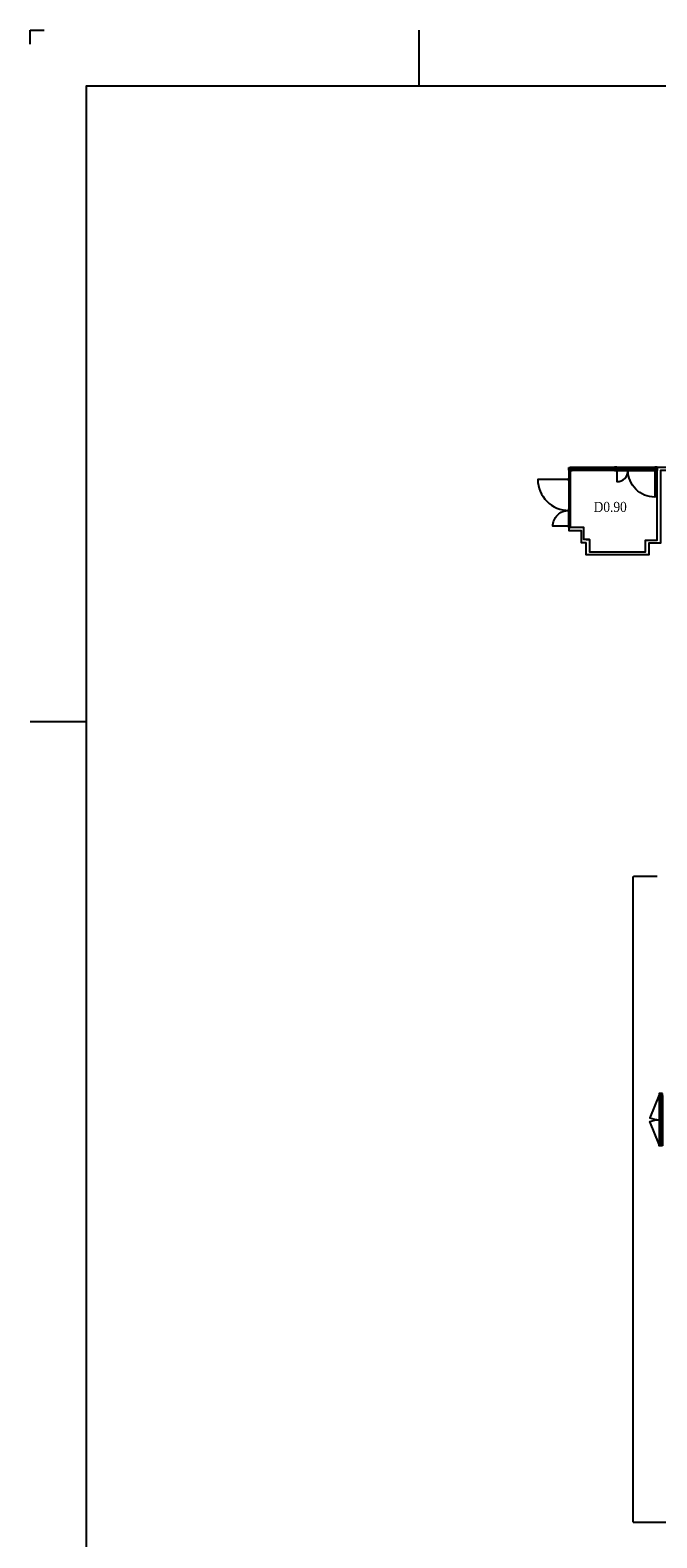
# Model space of a CAD drawing. Header units: millimetres. Extents: x 0 to 118900, y 0 to 84100.
# Tile 2 of 7: x 0 to 22384, y 30249 to 84100. Entities that reach past the tile are written whole.
import ezdxf
from ezdxf.enums import TextEntityAlignment as Align

# ---------------------------------------------------------------- set-up
doc = ezdxf.new("R2010")
doc.units = ezdxf.units.MM
doc.header["$LTSCALE"] = 0.8
doc.linetypes.add('DASHED2', pattern=[9.525, 6.35, -3.175])
doc.layers.get('0').update_dxf_attribs({"linetype": 'CONTINUOUS'})
for name, color, linetype in [('00---0--FM-RUIMTENR', 7, 'CONTINUOUS'), ('AL21----_BUITENWAND', 3, 'CONTINUOUS'), ('AL31----_BUITENKOZIJN', 2, 'CONTINUOUS'), ('AL31A---_Deuren-Ramen', 1, 'CONTINUOUS'), ('AL32----_BINNENKOZIJN', 7, 'CONTINUOUS'), ('AL35----_Plafond', 8, 'DASHED2'), ('BA$2A---_KADER', 7, 'CONTINUOUS')]:
    doc.layers.add(name, color=color, linetype=linetype)
doc.styles.add('FM_TEKST', font='GARA.TTF', dxfattribs={"height": 1})
doc.styles.get("Standard").update_dxf_attribs({"font": 'ISOCP'})

# ---------------------------------------------------------------- blocks, each defined once
blk = doc.blocks.new('$STIJL')
at = {"color": 0, "linetype": 'ByBlock'}
for p, q in [((1, 1), (0, 1)), ((0, 1), (0, 0)), ((0, 0), (1, 0)), ((1, 1), (1, 0))]:
    blk.add_line(p, q, dxfattribs=at)
blk = doc.blocks.new('sch_00$0$dubbel deur 1800')
at = {"layer": 'AL31----_BUITENKOZIJN', "ltscale": 100}
for p, q in [((-114, -50), (-114, -1818)), ((-47, -1801), (-47, -67)), ((0, -67), (0, -1801))]:
    blk.add_line(p, q, dxfattribs=at)
for points in [[(0, 0), (-114, 0), (-114, -50), (-47, -50), (-47, -67), (0, -67)], [(0, -1868), (-114, -1868), (-114, -1818), (-47, -1818), (-47, -1801), (0, -1801)]]:
    blk.add_lwpolyline(points, close=True, dxfattribs=at)
at = {"layer": 'AL31A---_Deuren-Ramen'}
for points in [[(-114, -50), (-447, -866, 0.09605), (-114, -934, 1.013597)], [(-114, -1818), (-454, -1005, -0.098277), (-114, -934, -3.923647)]]:
    blk.add_lwpolyline(points, format="xyb", dxfattribs=at)
blk = doc.blocks.new('FM_RM3')
for tag, p, flags in [('BEDRIJFSORGAAN', (-594, -1413), 1), ('OPPERVLAKTE', (-579, -1540), 9), ('OMTREK', (-577, -1672), 9), ('RUIMTESOORT', (-578, -1278), 1), ('VLRHANDLE', (-585, -1920), 9), ('HANDLEBLOK', (-580, -2038), 9), ('HANDLE', (-580, -1799), 9)]:
    blk.add_attdef(tag, p, '', height=100, dxfattribs=dict(flags=flags))
at = {"layer": '00---0--FM-RUIMTENR', "style": 'FM_TEKST'}
blk.add_attdef('RUIMTENR', text='', height=360, dxfattribs=at).set_placement((0, 0), align=Align.MIDDLE_CENTER)
blk = doc.blocks.new('SNIJHOEK')
for p, q in [((0, 5), (0, 0)), ((0, 0), (5, 0))]:
    blk.add_line(p, q)
blk = doc.blocks.new('$K-A0H')
for p, q in [((139, 821), (139, 841)), ((20, 594), (0, 594))]:
    blk.add_line(p, q)
at = {"color": 6}
blk.add_lwpolyline([(1169, 20), (1169, 821), (20, 821), (20, 20)], close=True, dxfattribs=at)
at = {"xscale": -1, "rotation": 180}
blk.add_blockref('SNIJHOEK', (0, 841), dxfattribs=at)

msp = doc.modelspace()

# ---------------------------------------------------------------- linework, layer by layer
at = {"layer": 'AL21----_BUITENWAND'}
for points in [[(19861, 65905), (19975, 65905), (19975, 65472), (21984, 65472), (21984, 65887), (22399, 65887), (22399, 68487), (22814, 68487), (22814, 68902), (23229, 68902), (23229, 69317), (26529, 69317), (26529, 68902), (28429, 68902), (28429, 68487), (28844, 68487), (28844, 68072), (30064, 68072), (30064, 67958)], [(30064, 67958), (28730, 67958), (28730, 68373), (28315, 68373), (28315, 68788), (26415, 68788), (26415, 69203), (23343, 69203), (23343, 68788), (22928, 68788), (22928, 68373), (22513, 68373), (22513, 65773), (22098, 65773), (22098, 65358), (19861, 65358), (19861, 65805)], [(19975, 65905), (19777, 65905), (19777, 66330), (19239, 66330), (19239, 66230), (19677, 66230), (19677, 65805), (19861, 65805)]]:
    msp.add_lwpolyline(points, dxfattribs=at)
at = {"layer": 'AL31----_BUITENKOZIJN'}
for points in [[(19239, 68378), (19239, 68102)], [(19239, 68002), (19239, 66997)], [(19264, 68102), (19264, 68378)], [(19264, 66997), (19264, 68002)], [(19289, 68378), (19289, 68102)], [(19289, 68002), (19289, 66997)], [(19239, 66430), (19239, 66897)], [(19264, 66430), (19264, 66897)], [(19289, 66897), (19289, 66430)]]:
    msp.add_lwpolyline(points, dxfattribs=at)
at = {"layer": 'AL31A---_Deuren-Ramen'}
for points in [[(19239, 68052), (18134, 68052, 0.414214), (19239, 66947, 0.414214)], [(20959, 68373), (20959, 67973, 0.414214), (21359, 68373, 0.414214)], [(22309, 68373), (22309, 67423, -0.414214), (21359, 68373, -0.414214)], [(19239, 66380), (18672, 66380, -0.414214), (19239, 66947, -0.414214)]]:
    msp.add_lwpolyline(points, format="xyb", dxfattribs=at)
at = {"layer": 'AL32----_BINNENKOZIJN'}
for points in [[(20867, 68487), (19356, 68481)], [(20867, 68430), (19356, 68430)], [(20867, 68415), (19356, 68415)], [(20959, 68487), (22309, 68487)], [(21309, 68455), (21009, 68455)], [(21309, 68405), (21009, 68405)], [(22259, 68455), (21409, 68455)], [(22259, 68405), (21409, 68405)], [(20867, 68373), (19356, 68367)], [(20959, 68373), (22309, 68373)]]:
    msp.add_lwpolyline(points, dxfattribs=at)
at = {"layer": 'AL35----_Plafond'}
msp.add_lwpolyline([(61629, 31657), (61629, 30797), (21539, 30797), (21539, 53882), (22399, 53882)], dxfattribs=at)

# ---------------------------------------------------------------- block references
at = {"layer": '00---0--FM-RUIMTENR', "ltscale": 5}
ref = msp.add_blockref('FM_RM3', (20719, 67072), dxfattribs=at)
ref.add_attrib('RUIMTENR', 'D0.90', dxfattribs={"height": 360, "style": 'FM_TEKST'}).set_placement((20719, 67072), align=Align.MIDDLE_CENTER)
at = {"layer": 'AL31----_BUITENKOZIJN', "xscale": -50, "yscale": 50, "zscale": 50, "rotation": 90}
for p in [(19289, 68478), (19289, 68478), (19289, 68428), (19289, 68102), (19289, 68052), (19289, 66997), (19289, 66947), (19289, 66430), (19289, 66380)]:
    msp.add_blockref('$STIJL', p, dxfattribs=at)
at = {"layer": 'AL31----_BUITENKOZIJN'}
msp.add_blockref('sch_00$0$dubbel deur 1800', (22584, 46119), dxfattribs=at)
at = {"layer": 'AL32----_BINNENKOZIJN'}
for p, xscale, yscale, zscale in [((19289, 68367), 67, 114, 67), ((20867, 68373), 67, 114, 67), ((20934, 68373), 25, 114, 25), ((20959, 68405), 50, 50, 50), ((21359, 68405), -50, 50, 50), ((21409, 68405), -50, 50, 50), ((22259, 68405), 50, 50, 50), ((22309, 68373), 25, 114, 25), ((22334, 68373), 40, 114, 40), ((22374, 68373), 25, 114, 25)]:
    msp.add_blockref('$STIJL', p, dxfattribs=dict(at, xscale=xscale, yscale=yscale, zscale=zscale))
at = {"layer": 'BA$2A---_KADER', "xscale": 100, "yscale": 100, "zscale": 100}
msp.add_blockref('$K-A0H', (0, 0), dxfattribs=at)

doc.saveas('drawing.dxf')
